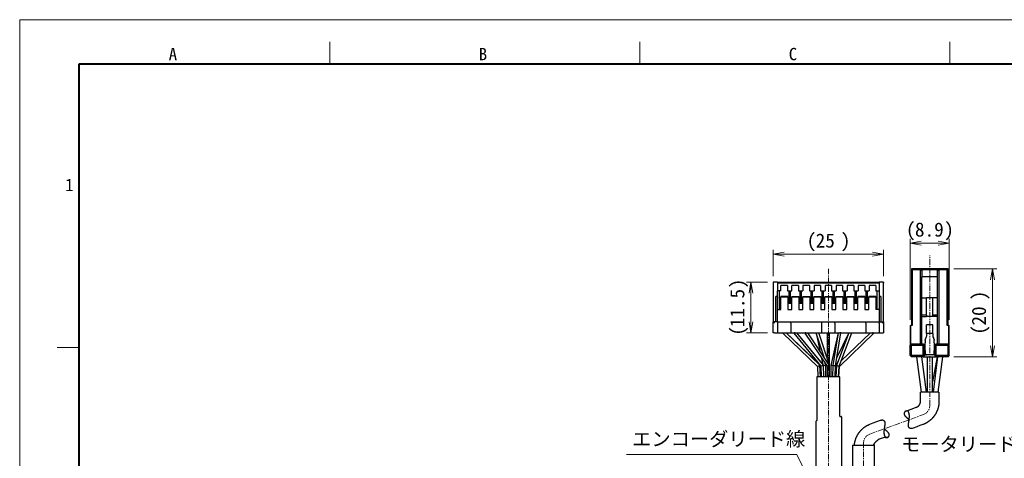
# Model space of a CAD drawing. Header units: millimetres. Extents: x 0 to 422, y 0 to 298.
# Tile 39 of 40: x 0 to 223, y 198 to 298. Entities that reach past the tile are written whole.
import ezdxf

# ---------------------------------------------------------------- set-up
doc = ezdxf.new("R2010")
doc.units = ezdxf.units.MM
doc.linetypes.add('CENTER', pattern=[2, 1.25, -0.25, 0.25, -0.25])
doc.layers.add('DXF及び図面用', color=7, linetype='Continuous')
doc.styles.add('ｍｓ ｐゴシック', font='msgothic.ttc')
doc.dimstyles.get("Standard").update_dxf_attribs({"dimtxt": 0.18, "dimasz": 0.18, "dimexe": 0.18, "dimexo": 0.0625, "dimgap": 0.09, "dimtad": 0, "dimtih": 1, "dimtoh": 1, "dimdec": 4, "dimzin": 0, "dimdsep": 46, "dimcen": 0.09, "dimadec": 0, "dimazin": 0, "dimtfac": 1, "dimtdec": 4, "dimtofl": 0, "dimtmove": 0, "dimatfit": 3, "dimfxl": 1, "dimtolj": 1, "dimtzin": 0, "dimarcsym": 0})

# ---------------------------------------------------------------- blocks, each defined once
blk = doc.blocks.new('*D18')
at = {"layer": 'DXF及び図面用', "color": 7, "linetype": 'Continuous', "lineweight": 9, "transparency": 16777216}
for p, q in [((169.66, 238), (164.91, 238)), ((165.91, 238), (165.91, 234.5)), ((165.91, 226.5), (165.91, 238)), ((165.91, 226.5), (165.91, 230)), ((169.66, 226.5), (164.91, 226.5))]:
    blk.add_line(p, q, dxfattribs=at)
at = {"layer": 'DXF及び図面用', "color": 7, "linetype": 'Continuous', "lineweight": 20, "transparency": 16777216}
for points in [[(166.35, 235.5, 0), (165.91, 238, 0), (165.47, 235.5, 0)], [(165.47, 229, 0), (165.91, 226.5, 0), (166.35, 229, 0)]]:
    blk.add_polyline3d(points, dxfattribs=at)
at = {"layer": 'DXF及び図面用', "color": 7, "linetype": 'Continuous', "lineweight": 9, "transparency": 16777216, "style": 'ｍｓ ｐゴシック'}
for s, height, width, p in [(')', 3.2, 1.002002, (164.41, 236.57)), ('11.5', 3.203, 0.999444, (164.41, 227.73)), ('(', 3.2, 0.999114, (164.41, 225.82))]:
    blk.add_text(s, height=height, rotation=90, dxfattribs=dict(at, width=width)).set_placement(p)
blk = doc.blocks.new('*D19')
at = {"layer": 'DXF及び図面用', "color": 7, "linetype": 'Continuous', "lineweight": 9, "transparency": 16777216}
for p, q in [((170.96, 239.3), (170.96, 245.3)), ((170.96, 244.3), (174.46, 244.3)), ((170.96, 244.3), (195.96, 244.3)), ((195.96, 244.3), (192.46, 244.3)), ((195.96, 239.3), (195.96, 245.3))]:
    blk.add_line(p, q, dxfattribs=at)
at = {"layer": 'DXF及び図面用', "color": 7, "linetype": 'Continuous', "lineweight": 20, "transparency": 16777216}
for points in [[(173.46, 244.74, 0), (170.96, 244.3, 0), (173.46, 243.86, 0)], [(193.46, 243.86, 0), (195.96, 244.3, 0), (193.46, 244.74, 0)]]:
    blk.add_polyline3d(points, dxfattribs=at)
at = {"layer": 'DXF及び図面用', "color": 7, "linetype": 'Continuous', "lineweight": 9, "transparency": 16777216, "style": 'ｍｓ ｐゴシック'}
for s, height, width, p in [('(', 3.2, 0.999114, (178.54, 245.8)), ('25', 3.201, 1.000306, (180.58, 245.8)), (')', 3.2, 1.002002, (186.28, 245.8))]:
    blk.add_text(s, height=height, dxfattribs=dict(at, width=width)).set_placement(p)
blk = doc.blocks.new('*D20')
at = {"layer": 'DXF及び図面用', "color": 7, "linetype": 'Continuous', "lineweight": 9, "transparency": 16777216}
for p, q in [((211.91, 241), (221.71, 241)), ((220.71, 241), (220.71, 237.5)), ((220.71, 241), (220.71, 221)), ((220.71, 221), (220.71, 224.5)), ((211.91, 221), (221.71, 221))]:
    blk.add_line(p, q, dxfattribs=at)
at = {"layer": 'DXF及び図面用', "color": 7, "linetype": 'Continuous', "lineweight": 20, "transparency": 16777216}
for points in [[(221.15, 238.5, 0), (220.71, 241, 0), (220.27, 238.5, 0)], [(220.27, 223.5, 0), (220.71, 221, 0), (221.15, 223.5, 0)]]:
    blk.add_polyline3d(points, dxfattribs=at)
at = {"layer": 'DXF及び図面用', "color": 7, "linetype": 'Continuous', "lineweight": 9, "transparency": 16777216, "style": 'ｍｓ ｐゴシック'}
for s, height, width, p in [(')', 3.2, 1.002002, (219.21, 233.85)), ('20', 3.201, 1.00009, (219.21, 228.12)), ('(', 3.2, 0.999114, (219.21, 226.04))]:
    blk.add_text(s, height=height, rotation=90, dxfattribs=dict(at, width=width)).set_placement(p)
blk = doc.blocks.new('*D21')
at = {"layer": 'DXF及び図面用', "color": 7, "linetype": 'Continuous', "lineweight": 9, "transparency": 16777216}
for p, q in [((202.01, 229.41), (202.01, 247.8)), ((202.01, 246.8), (205.51, 246.8)), ((210.91, 246.8), (202.01, 246.8)), ((210.91, 246.8), (207.41, 246.8)), ((210.91, 229.41), (210.91, 247.8))]:
    blk.add_line(p, q, dxfattribs=at)
at = {"layer": 'DXF及び図面用', "color": 7, "linetype": 'Continuous', "lineweight": 20, "transparency": 16777216}
for points in [[(204.51, 247.24, 0), (202.01, 246.8, 0), (204.51, 246.36, 0)], [(208.41, 246.36, 0), (210.91, 246.8, 0), (208.41, 247.24, 0)]]:
    blk.add_polyline3d(points, dxfattribs=at)
at = {"layer": 'DXF及び図面用', "color": 7, "linetype": 'Continuous', "lineweight": 9, "transparency": 16777216, "style": 'ｍｓ ｐゴシック'}
for s, height, width, p in [('(', 3.2, 0.999114, (201.07, 248.3)), ('8.9', 3.201, 1.000475, (203.11, 248.3)), (')', 3.2, 1.002002, (209.75, 248.3))]:
    blk.add_text(s, height=height, dxfattribs=dict(at, width=width)).set_placement(p)

msp = doc.modelspace()

# ---------------------------------------------------------------- linework, layer by layer
at = {"color": 5, "linetype": 'Continuous', "lineweight": 9, "true_color": 0x0000ff}
for p, q in [((0, 0), (0, 297.5)), ((0, 297.5), (422, 297.5))]:
    msp.add_line(p, q, dxfattribs=at)
at = {"color": 7, "linetype": 'Continuous', "lineweight": 9}
for p, q in [((70.33333, 287.5), (70.33333, 292.5)), ((140.66667, 287.5), (140.66667, 292.5)), ((211, 287.5), (211, 292.5)), ((13.5, 223.125), (8.5, 223.125)), ((137.67154, 198.85678), (176.32244, 198.85678))]:
    msp.add_line(p, q, dxfattribs=at)
at = {"color": 7, "linetype": 'Continuous', "lineweight": 40}
for p, q in [((13.5, 10), (13.5, 287.5)), ((13.5, 287.5), (414.5, 287.5))]:
    msp.add_line(p, q, dxfattribs=at)
at = {"color": 1, "linetype": 'CENTER', "lineweight": 9, "true_color": 0xff0000}
for p, q in [((206.46207, 209.92765), (206.46207, 243.99766)), ((183.46207, 240.99766), (183.46207, 166.29766)), ((192.84382, 203.50058), (205.08031, 207.95429)), ((191.46207, 166.29766), (191.46207, 201.52722))]:
    msp.add_line(p, q, dxfattribs=at)
at = {"color": 7, "linetype": 'Continuous', "lineweight": 30}
for p, q in [((202.31207, 240.99766), (202.51207, 240.79766)), ((202.31207, 240.99766), (202.31207, 228.10766)), ((210.61207, 240.99766), (202.31207, 240.99766)), ((202.51207, 240.79766), (202.51207, 228.10766)), ((210.41207, 240.79766), (202.51207, 240.79766)), ((204.66207, 240.59766), (204.36207, 240.59766)), ((204.36207, 223.99766), (204.36207, 240.59766)), ((204.66207, 240.59766), (204.66207, 239.20745)), ((208.26207, 239.20745), (204.66207, 239.20745)), ((204.66207, 234.39766), (204.66207, 239.20745)), ((208.56207, 240.59766), (208.26207, 240.59766)), ((208.26207, 239.20745), (208.26207, 240.59766)), ((208.26207, 234.39766), (208.26207, 239.20745)), ((208.56207, 240.59766), (208.56207, 223.99766)), ((210.61207, 240.99766), (210.41207, 240.79766)), ((210.41207, 228.10766), (210.41207, 240.79766)), ((210.61207, 228.10766), (210.61207, 240.99766)), ((171.96207, 237.99766), (170.96207, 237.99766)), ((170.96207, 237.99766), (170.96207, 237.84766)), ((170.96207, 237.84766), (170.96207, 228.99766)), ((171.96207, 237.99766), (194.96207, 237.99766)), ((171.96207, 237.99766), (171.96207, 237.79766)), ((171.96207, 237.79766), (194.96207, 237.79766)), ((171.96207, 237.79766), (171.96207, 235.99766)), ((174.21207, 237.19766), (172.71207, 237.19766)), ((172.71207, 235.99766), (172.71207, 237.19766)), ((174.21207, 237.19766), (174.21207, 235.99766)), ((176.71207, 237.19766), (175.21207, 237.19766)), ((175.21207, 235.99766), (175.21207, 237.19766)), ((176.71207, 237.19766), (176.71207, 235.99766)), ((179.21207, 237.19766), (177.71207, 237.19766)), ((177.71207, 237.19766), (177.71207, 235.99766)), ((179.21207, 237.19766), (179.21207, 235.99766)), ((181.71207, 237.19766), (180.21207, 237.19766)), ((180.21207, 237.19766), (180.21207, 235.99766)), ((181.71207, 237.19766), (181.71207, 235.99766)), ((184.21207, 237.19766), (182.71207, 237.19766)), ((182.71207, 237.19766), (182.71207, 235.99766)), ((184.21207, 237.19766), (184.21207, 235.99766)), ((186.71207, 237.19766), (185.21207, 237.19766)), ((185.21207, 237.19766), (185.21207, 235.99766)), ((186.71207, 237.19766), (186.71207, 235.99766)), ((189.21207, 237.19766), (187.71207, 237.19766)), ((187.71207, 237.19766), (187.71207, 235.99766)), ((189.21207, 237.19766), (189.21207, 235.99766)), ((191.71207, 237.19766), (190.21207, 237.19766)), ((190.21207, 237.19766), (190.21207, 235.99766)), ((191.71207, 237.19766), (191.71207, 235.99766)), ((194.21207, 237.19766), (192.71207, 237.19766)), ((192.71207, 237.19766), (192.71207, 235.99766)), ((194.21207, 237.19766), (194.21207, 235.99766)), ((194.96207, 237.99766), (194.96207, 237.79766)), ((195.96207, 237.99766), (194.96207, 237.99766)), ((194.96207, 237.79766), (194.96207, 235.99766)), ((195.96207, 237.99766), (195.96207, 237.84766)), ((195.96207, 228.99766), (195.96207, 237.84766)), ((171.96207, 234.79766), (171.76207, 234.79766)), ((172.71207, 235.99766), (171.96207, 235.99766)), ((171.96207, 234.57447), (171.96207, 235.99766)), ((171.96207, 234.57447), (171.96207, 234.49766)), ((172.36207, 231.79766), (172.36207, 235.99766)), ((172.66207, 234.73279), (172.66207, 234.64766)), ((174.26207, 234.73279), (172.66207, 234.73279)), ((172.66207, 234.64766), (174.26207, 234.64766)), ((172.66207, 231.79766), (172.66207, 234.64766)), ((174.21207, 235.99766), (175.21207, 235.99766)), ((174.26207, 234.64766), (174.26207, 234.73279)), ((174.26207, 234.64766), (174.26207, 231.79766)), ((174.56207, 233.26432), (174.56207, 235.99766)), ((174.86207, 233.26432), (174.86207, 235.99766)), ((175.16207, 234.73279), (176.76207, 234.73279)), ((175.16207, 234.73279), (175.16207, 234.64766)), ((175.16207, 234.64766), (176.76207, 234.64766)), ((175.16207, 231.79766), (175.16207, 234.64766)), ((176.71207, 235.99766), (177.71207, 235.99766)), ((176.76207, 234.64766), (176.76207, 234.73279)), ((176.76207, 234.64766), (176.76207, 231.79766)), ((177.06207, 233.26432), (177.06207, 235.99766)), ((177.36207, 233.26432), (177.36207, 235.99766)), ((177.66207, 234.73279), (177.66207, 234.64766)), ((177.66207, 234.73279), (179.26207, 234.73279)), ((177.66207, 234.64766), (179.26207, 234.64766)), ((177.66207, 231.79766), (177.66207, 234.64766)), ((179.21207, 235.99766), (180.21207, 235.99766)), ((179.26207, 234.64766), (179.26207, 234.73279)), ((179.26207, 234.64766), (179.26207, 231.79766)), ((179.56207, 233.26432), (179.56207, 235.99766)), ((179.86207, 233.26432), (179.86207, 235.99766)), ((180.16207, 234.73279), (181.76207, 234.73279)), ((180.16207, 234.73279), (180.16207, 234.64766)), ((180.16207, 234.64766), (181.76207, 234.64766)), ((180.16207, 231.79766), (180.16207, 234.64766)), ((181.71207, 235.99766), (182.71207, 235.99766)), ((181.76207, 234.64766), (181.76207, 234.73279)), ((181.76207, 234.64766), (181.76207, 231.79766)), ((182.06207, 233.26432), (182.06207, 235.99766)), ((182.36207, 233.26432), (182.36207, 235.99766)), ((182.66207, 234.73279), (182.66207, 234.64766)), ((182.66207, 234.73279), (184.26207, 234.73279)), ((182.66207, 234.64766), (184.26207, 234.64766)), ((182.66207, 231.79766), (182.66207, 234.64766)), ((184.21207, 235.99766), (185.21207, 235.99766)), ((184.26207, 234.64766), (184.26207, 234.73279)), ((184.26207, 234.64766), (184.26207, 231.79766)), ((184.56207, 233.26432), (184.56207, 235.99766)), ((184.86207, 233.26432), (184.86207, 235.99766)), ((185.16207, 234.73279), (186.76207, 234.73279)), ((185.16207, 234.73279), (185.16207, 234.64766)), ((185.16207, 234.64766), (186.76207, 234.64766)), ((185.16207, 231.79766), (185.16207, 234.64766)), ((186.71207, 235.99766), (187.71207, 235.99766)), ((186.76207, 234.64766), (186.76207, 234.73279)), ((186.76207, 234.64766), (186.76207, 231.79766)), ((187.06207, 233.26432), (187.06207, 235.99766)), ((187.36207, 233.26432), (187.36207, 235.99766)), ((187.66207, 234.73279), (189.26207, 234.73279)), ((187.66207, 234.73279), (187.66207, 234.64766)), ((187.66207, 234.64766), (189.26207, 234.64766)), ((187.66207, 231.79766), (187.66207, 234.64766)), ((189.21207, 235.99766), (190.21207, 235.99766)), ((189.26207, 234.64766), (189.26207, 234.73279)), ((189.26207, 234.64766), (189.26207, 231.79766)), ((189.56207, 233.26432), (189.56207, 235.99766)), ((189.86207, 233.26432), (189.86207, 235.99766)), ((190.16207, 234.73279), (190.16207, 234.64766)), ((191.76207, 234.73279), (190.16207, 234.73279)), ((190.16207, 234.64766), (191.76207, 234.64766)), ((190.16207, 231.79766), (190.16207, 234.64766)), ((191.71207, 235.99766), (192.71207, 235.99766)), ((191.76207, 234.64766), (191.76207, 234.73279)), ((191.76207, 234.64766), (191.76207, 231.79766)), ((192.06207, 233.26432), (192.06207, 235.99766)), ((192.36207, 233.26432), (192.36207, 235.99766)), ((194.26207, 234.73279), (192.66207, 234.73279)), ((192.66207, 234.73279), (192.66207, 234.64766)), ((192.66207, 234.64766), (194.26207, 234.64766)), ((192.66207, 231.79766), (192.66207, 234.64766)), ((194.21207, 235.99766), (194.96207, 235.99766)), ((194.26207, 234.64766), (194.26207, 234.73279)), ((194.26207, 234.64766), (194.26207, 231.79766)), ((194.56207, 231.79766), (194.56207, 235.99766)), ((194.96207, 235.99766), (194.96207, 234.57447)), ((195.16207, 234.79766), (194.96207, 234.79766)), ((194.96207, 234.57447), (194.96207, 234.49766)), ((171.46207, 234.49766), (171.46207, 228.99766)), ((171.96207, 231.79766), (171.96207, 234.49766)), ((174.56207, 233.26432), (174.26207, 233.26432)), ((175.16207, 233.09766), (174.26207, 233.09766)), ((174.86207, 233.59766), (174.56207, 233.59766)), ((174.86207, 233.26432), (175.16207, 233.26432)), ((176.76207, 233.26432), (177.06207, 233.26432)), ((177.66207, 233.09766), (176.76207, 233.09766)), ((177.36207, 233.59766), (177.06207, 233.59766)), ((177.66207, 233.26432), (177.36207, 233.26432)), ((179.26207, 233.26432), (179.56207, 233.26432)), ((180.16207, 233.09766), (179.26207, 233.09766)), ((179.86207, 233.59766), (179.56207, 233.59766)), ((180.16207, 233.26432), (179.86207, 233.26432)), ((181.76207, 233.26432), (182.06207, 233.26432)), ((182.66207, 233.09766), (181.76207, 233.09766)), ((182.36207, 233.59766), (182.06207, 233.59766)), ((182.66207, 233.26432), (182.36207, 233.26432)), ((184.26207, 233.26432), (184.56207, 233.26432)), ((185.16207, 233.09766), (184.26207, 233.09766)), ((184.86207, 233.59766), (184.56207, 233.59766)), ((185.16207, 233.26432), (184.86207, 233.26432)), ((186.76207, 233.26432), (187.06207, 233.26432)), ((187.66207, 233.09766), (186.76207, 233.09766)), ((187.36207, 233.59766), (187.06207, 233.59766)), ((187.66207, 233.26432), (187.36207, 233.26432)), ((189.26207, 233.26432), (189.56207, 233.26432)), ((190.16207, 233.09766), (189.26207, 233.09766)), ((189.86207, 233.59766), (189.56207, 233.59766)), ((190.16207, 233.26432), (189.86207, 233.26432)), ((191.76207, 233.26432), (192.06207, 233.26432)), ((192.66207, 233.09766), (191.76207, 233.09766)), ((192.36207, 233.59766), (192.06207, 233.59766)), ((192.66207, 233.26432), (192.36207, 233.26432)), ((194.96207, 234.49766), (194.96207, 231.79766)), ((195.46207, 228.99766), (195.46207, 234.49766)), ((204.66207, 234.39766), (205.76207, 234.39766)), ((204.66207, 230.49766), (204.66207, 234.39766)), ((205.76207, 230.49766), (205.76207, 234.39766)), ((207.16207, 234.39766), (205.76207, 234.39766)), ((208.26207, 234.39766), (207.16207, 234.39766)), ((207.16207, 230.49766), (207.16207, 234.39766)), ((208.26207, 230.49766), (208.26207, 234.39766)), ((171.96207, 228.99766), (171.96207, 231.79766)), ((171.96207, 231.79766), (172.66207, 231.79766)), ((174.26207, 231.79766), (175.16207, 231.79766)), ((176.76207, 231.79766), (177.66207, 231.79766)), ((179.26207, 231.79766), (180.16207, 231.79766)), ((181.76207, 231.79766), (182.66207, 231.79766)), ((184.26207, 231.79766), (185.16207, 231.79766)), ((186.76207, 231.79766), (187.66207, 231.79766)), ((189.26207, 231.79766), (190.16207, 231.79766)), ((191.76207, 231.79766), (192.66207, 231.79766)), ((194.96207, 231.79766), (194.26207, 231.79766)), ((194.96207, 231.79766), (194.96207, 228.99766)), ((205.76207, 230.49766), (204.66207, 230.49766)), ((204.66207, 230.14766), (204.66207, 230.49766)), ((204.66207, 230.14766), (205.76207, 230.14766)), ((204.66207, 223.99766), (204.66207, 230.14766)), ((205.76207, 230.49766), (205.76207, 230.14766)), ((207.16207, 230.14766), (205.76207, 230.14766)), ((208.26207, 230.49766), (207.16207, 230.49766)), ((207.16207, 230.14766), (207.16207, 230.49766)), ((208.26207, 230.14766), (207.16207, 230.14766)), ((208.26207, 230.14766), (208.26207, 230.49766)), ((208.26207, 223.99766), (208.26207, 230.14766)), ((170.96207, 228.99766), (171.26207, 228.69766)), ((171.96207, 228.99766), (170.96207, 228.99766)), ((170.96207, 226.49766), (170.96207, 228.99766)), ((171.96207, 228.99766), (171.96207, 228.69766)), ((171.96207, 228.99766), (174.96207, 228.99766)), ((171.96207, 228.69766), (171.96207, 226.49766)), ((174.96207, 228.99766), (181.96207, 228.99766)), ((174.96207, 228.69766), (174.96207, 228.99766)), ((174.96207, 228.69766), (174.96207, 226.49766)), ((181.96207, 228.69766), (181.96207, 228.99766)), ((181.96207, 228.99766), (184.96207, 228.99766)), ((181.96207, 226.49766), (181.96207, 228.69766)), ((184.96207, 228.99766), (191.96207, 228.99766)), ((184.96207, 228.69766), (184.96207, 228.99766)), ((184.96207, 228.69766), (184.96207, 226.49766)), ((191.96207, 228.69766), (191.96207, 228.99766)), ((191.96207, 228.99766), (194.96207, 228.99766)), ((191.96207, 228.69766), (191.96207, 226.49766)), ((194.96207, 228.99766), (195.96207, 228.99766)), ((194.96207, 228.69766), (194.96207, 228.99766)), ((194.96207, 228.69766), (194.96207, 226.49766)), ((195.66207, 228.69766), (195.96207, 228.99766)), ((195.96207, 228.99766), (195.96207, 226.49766)), ((202.01207, 228.10766), (202.21207, 228.10766)), ((202.01207, 228.10766), (202.01207, 223.69766)), ((202.21207, 223.89766), (202.21207, 228.10766)), ((202.51207, 228.10766), (202.21207, 228.10766)), ((207.16207, 228.29766), (205.76207, 228.29766)), ((205.76207, 226.29766), (205.76207, 228.29766)), ((207.16207, 226.29766), (207.16207, 228.29766)), ((210.71207, 228.10766), (210.41207, 228.10766)), ((210.71207, 228.10766), (210.91207, 228.10766)), ((210.71207, 228.10766), (210.71207, 223.89766)), ((210.91207, 223.69766), (210.91207, 228.10766)), ((171.26207, 226.49766), (170.96207, 226.49766)), ((171.26207, 226.49766), (171.96207, 226.49766)), ((171.96207, 226.49766), (174.96207, 226.49766)), ((173.16207, 226.49766), (173.16207, 226.37008)), ((173.16207, 226.37008), (173.16207, 226.36968)), ((173.16212, 226.36955), (173.25432, 226.28123)), ((173.16215, 226.36989), (180.96701, 218.86233)), ((181.55113, 219.13298), (173.89481, 226.49766)), ((181.52691, 219.18743), (173.89574, 226.49766)), ((174.96207, 226.49766), (181.96207, 226.49766)), ((175.66207, 226.49766), (175.66207, 226.39108)), ((175.66207, 226.39108), (175.66207, 226.38997)), ((175.66213, 226.39089), (181.77261, 218.88565)), ((175.66215, 226.38973), (175.73006, 226.30746)), ((182.36393, 219.10967), (176.34892, 226.49766)), ((182.15549, 219.46561), (176.35106, 226.49766)), ((178.16207, 226.49766), (178.16207, 226.40729)), ((178.16232, 226.40644), (183.16207, 218.90682)), ((183.76202, 219.08856), (178.82262, 226.49766)), ((180.66207, 226.49766), (180.66207, 226.449)), ((180.66207, 226.44895), (182.46906, 221.02801)), ((180.67216, 226.41868), (181.51776, 222.45495)), ((183.73397, 219.13064), (181.27829, 226.49766)), ((181.96207, 226.49766), (184.96207, 226.49766)), ((183.16207, 226.49766), (183.16207, 220.84634)), ((183.76207, 219.0884), (183.76207, 226.49766)), ((185.65532, 226.49766), (184.06249, 219.03127)), ((185.65831, 226.49766), (184.47219, 219.02642)), ((184.96207, 226.49766), (191.96207, 226.49766)), ((185.07058, 218.9689), (186.26206, 226.47395)), ((188.14143, 226.49766), (185.33606, 219.06102)), ((188.12919, 226.49766), (185.34731, 220.71205)), ((185.92953, 218.9343), (188.76205, 226.4429)), ((185.95725, 218.86244), (193.76199, 226.36989)), ((186.25711, 226.4428), (186.26202, 226.46581)), ((186.26207, 226.47403), (186.26207, 226.49766)), ((186.26207, 226.46622), (186.26207, 226.47403)), ((193.02932, 226.49766), (186.36413, 220.08635)), ((188.73812, 226.37949), (188.76203, 226.4292)), ((188.76207, 226.44301), (188.76207, 226.49766)), ((188.76207, 226.42937), (188.76207, 226.44301)), ((191.96207, 226.49766), (194.96207, 226.49766)), ((193.76207, 226.37008), (193.76207, 226.49766)), ((194.96207, 226.49766), (195.66207, 226.49766)), ((195.66207, 226.49766), (195.96207, 226.49766)), ((205.76207, 226.29766), (205.76207, 225.72264)), ((207.16207, 226.29766), (205.76207, 226.29766)), ((207.16207, 226.29766), (207.16207, 225.72264)), ((202.16207, 223.84766), (202.01207, 223.69766)), ((202.01207, 221.29766), (202.01207, 223.69766)), ((202.31207, 223.99766), (202.16207, 223.84766)), ((202.31207, 223.69766), (202.16207, 223.84766)), ((202.31207, 223.99766), (205.01207, 223.99766)), ((202.31207, 221.29766), (202.31207, 223.69766)), ((202.31207, 223.69766), (205.01207, 223.69766)), ((205.16207, 223.84766), (205.01207, 223.99766)), ((205.01207, 223.69766), (205.16207, 223.84766)), ((205.01207, 221.29766), (205.01207, 223.69766)), ((205.31207, 223.69766), (205.16207, 223.84766)), ((205.31207, 221.29766), (205.31207, 223.69766)), ((205.46207, 224.7827), (205.46207, 224.96951)), ((205.46207, 224.7827), (205.46207, 224.19766)), ((205.46207, 222.49766), (205.46207, 224.19766)), ((207.46207, 224.96951), (207.46207, 224.7827)), ((207.46207, 224.19766), (207.46207, 224.7827)), ((207.46207, 224.19766), (207.46207, 222.49766)), ((207.61207, 223.69766), (207.76207, 223.84766)), ((207.61207, 221.29766), (207.61207, 223.69766)), ((207.76207, 223.84766), (207.91207, 223.99766)), ((207.91207, 223.69766), (207.76207, 223.84766)), ((207.91207, 223.99766), (210.61207, 223.99766)), ((207.91207, 221.29766), (207.91207, 223.69766)), ((207.91207, 223.69766), (210.61207, 223.69766)), ((210.76207, 223.84766), (210.61207, 223.99766)), ((210.61207, 223.69766), (210.76207, 223.84766)), ((210.61207, 221.29766), (210.61207, 223.69766)), ((210.91207, 223.69766), (210.76207, 223.84766)), ((210.91207, 221.29766), (210.91207, 223.69766)), ((182.41997, 221.10164), (182.37633, 221.30617)), ((202.01207, 221.29766), (202.16207, 221.14766)), ((202.31207, 221.29766), (202.16207, 221.14766)), ((205.01207, 221.29766), (202.31207, 221.29766)), ((205.01207, 221.29766), (205.16207, 221.14766)), ((205.16207, 221.14766), (205.31207, 221.29766)), ((205.46207, 222.79766), (205.31207, 222.79766)), ((205.31207, 221.49766), (205.76207, 221.49766)), ((205.46207, 222.49766), (205.46207, 221.80484)), ((205.46221, 221.79539), (205.46215, 221.79751)), ((207.16207, 221.49766), (205.76207, 221.49766)), ((207.61207, 221.49766), (207.16207, 221.49766)), ((207.61207, 222.79766), (207.46207, 222.79766)), ((207.46207, 221.80484), (207.46207, 222.49766)), ((207.61207, 221.29766), (207.76207, 221.14766)), ((207.76207, 221.14766), (207.91207, 221.29766)), ((210.61207, 221.29766), (207.91207, 221.29766)), ((210.61207, 221.29766), (210.76207, 221.14766)), ((210.91207, 221.29766), (210.76207, 221.14766)), ((181.71493, 216.49766), (181.55126, 219.1327)), ((181.74069, 216.49766), (181.5848, 219.11632)), ((181.85711, 220.86426), (182.18437, 219.33021)), ((182.47094, 216.49766), (182.36393, 219.10966)), ((182.86165, 219.03127), (182.75931, 219.51095)), ((182.89209, 216.49766), (182.86169, 219.03088)), ((183.76207, 216.49766), (183.76207, 219.08841)), ((184.06244, 219.03088), (184.03204, 216.49766)), ((184.47219, 219.02641), (184.38568, 216.49766)), ((184.98603, 216.49766), (185.07058, 218.9689)), ((185.05369, 216.49766), (185.15308, 218.92349)), ((185.15307, 218.92348), (185.76161, 220.18908)), ((185.33603, 219.06086), (185.18344, 216.49766)), ((185.7845, 216.49766), (185.92956, 218.93437)), ((202.31207, 220.99766), (202.16207, 221.14766)), ((205.01207, 220.99766), (202.31207, 220.99766)), ((203.48497, 220.99766), (204.50719, 212.99766)), ((203.48497, 220.99766), (204.50719, 212.99766)), ((205.71694, 212.99766), (204.69472, 220.99766)), ((205.71694, 212.99766), (204.69472, 220.99766)), ((205.01207, 220.99766), (205.16207, 221.14766)), ((205.01207, 220.99766), (207.91207, 220.99766)), ((205.86207, 220.99766), (205.86207, 212.99766)), ((205.86207, 220.99766), (205.86207, 212.99766)), ((208.15638, 220.99766), (207.06207, 215.36973)), ((207.06207, 212.99766), (207.06207, 220.99766)), ((207.06207, 212.99766), (207.06207, 220.99766)), ((208.15638, 220.99766), (207.06207, 215.36973)), ((208.22941, 220.99766), (207.20719, 212.99766)), ((208.22941, 220.99766), (207.20719, 212.99766)), ((207.91207, 220.99766), (207.76207, 221.14766)), ((210.61207, 220.99766), (207.91207, 220.99766)), ((208.41694, 212.99766), (209.43917, 220.99766)), ((208.41694, 212.99766), (209.43917, 220.99766)), ((210.61207, 220.99766), (210.76207, 221.14766)), ((180.96689, 218.86244), (181.11377, 216.49766)), ((181.77261, 218.88565), (181.87044, 216.49766)), ((183.16207, 218.90691), (183.16207, 216.49766)), ((185.81036, 216.49766), (185.95726, 218.86261)), ((186.06207, 216.49766), (180.86207, 216.49766)), ((180.86207, 216.49766), (180.86207, 206.60946)), ((186.06207, 207.59766), (186.06207, 216.49766)), ((208.56207, 212.99766), (204.36207, 212.99766)), ((180.66207, 206.38585), (180.66207, 191.49766)), ((180.80679, 206.52002), (180.71734, 206.4753)), ((186.13227, 207.49766), (186.36207, 207.49766)), ((186.46207, 207.39766), (186.46207, 194.59766)), ((188.96207, 200.99766), (188.96207, 175.99766)), ((188.96207, 200.99766), (193.96207, 200.99766)), ((193.96207, 186.29766), (193.96207, 200.99766))]:
    msp.add_line(p, q, dxfattribs=at)
for points in [[(201.07358, 208.73073), (202.86521, 209.38284), (203.39643, 209.57618), (203.42583, 209.58688), (203.44888, 209.59529), (203.46418, 209.60098), (203.47483, 209.60512), (203.48756, 209.6103), (203.50338, 209.61682), (203.51927, 209.6236), (203.53505, 209.63056), (203.5554, 209.63988), (203.57556, 209.64952), (203.59554, 209.65946), (203.61534, 209.6697), (203.63494, 209.68024), (203.65435, 209.69108), (203.67356, 209.70221), (203.69409, 209.71456), (203.71437, 209.72724), (203.7344, 209.74025), (203.75418, 209.75358), (203.77406, 209.76747), (203.79366, 209.78168), (203.81299, 209.79621), (203.83203, 209.81105), (203.85078, 209.82619), (203.86924, 209.84163), (203.88741, 209.85736), (203.90527, 209.87338), (203.92283, 209.88967), (203.94008, 209.90623), (203.95549, 209.92152), (203.97065, 209.93702), (203.98554, 209.95273), (204.00017, 209.96865), (204.01453, 209.98476), (204.02862, 210.00108), (204.04244, 210.01758), (204.05707, 210.03562), (204.07137, 210.05387), (204.08535, 210.07233), (204.09899, 210.09099), (204.11255, 210.11019), (204.12576, 210.12959), (204.13862, 210.14918), (204.15113, 210.16894), (204.16328, 210.18889), (204.17509, 210.209), (204.18654, 210.22927), (204.19764, 210.2497), (204.20838, 210.27027), (204.21877, 210.29099), (204.22789, 210.30994), (204.23673, 210.329), (204.24526, 210.34816), (204.2535, 210.36742), (204.26143, 210.38678), (204.26907, 210.40622), (204.2764, 210.42575), (204.28398, 210.44693), (204.29121, 210.46821), (204.29809, 210.48956), (204.30461, 210.51099), (204.31089, 210.53288), (204.3168, 210.55483), (204.32235, 210.57684), (204.32753, 210.5989), (204.33235, 210.621), (204.3368, 210.64315), (204.34088, 210.66532), (204.34461, 210.68752), (204.34797, 210.70974), (204.35096, 210.73197), (204.35309, 210.74966), (204.35499, 210.76736), (204.35666, 210.78505), (204.35811, 210.80274), (204.35933, 210.82042), (204.36032, 210.83809), (204.36109, 210.85574), (204.36164, 210.87016), (204.3618, 210.87558), (204.36192, 210.88162), (204.362, 210.88884), (204.36205, 210.89778), (204.36207, 210.95642), (204.36207, 211.10181), (204.36207, 211.37968), (204.36207, 211.92839), (204.36207, 212.99766)], [(208.56207, 212.99766), (208.56207, 211.67299), (208.56207, 211.0258), (208.56207, 210.97369), (208.56207, 210.91323), (208.56145, 210.8311), (208.55945, 210.73824), (208.55611, 210.64964), (208.55145, 210.56332), (208.54584, 210.48189), (208.53911, 210.4014), (208.53131, 210.32186), (208.52249, 210.2433), (208.51266, 210.16572), (208.50188, 210.08913), (208.49018, 210.01355), (208.4776, 209.93897), (208.46274, 209.85793), (208.44691, 209.77815), (208.43014, 209.69961), (208.41249, 209.62234), (208.39366, 209.54497), (208.37401, 209.46891), (208.35359, 209.39419), (208.33244, 209.32078), (208.31061, 209.24871), (208.28244, 209.16049), (208.25337, 209.07436), (208.22347, 208.99031), (208.19284, 208.90833), (208.161, 208.82697), (208.12856, 208.74775), (208.09562, 208.67064), (208.06226, 208.59563), (208.02856, 208.5227), (207.99451, 208.45168), (207.96027, 208.38273), (207.9259, 208.31581), (207.89147, 208.25091), (207.85705, 208.188), (207.82271, 208.12707), (207.7885, 208.06809), (207.74526, 207.99581), (207.70245, 207.9266), (207.66019, 207.86042), (207.61721, 207.79514), (207.57152, 207.72785), (207.52298, 207.65863), (207.47151, 207.58757), (207.42893, 207.53053), (207.38442, 207.47247), (207.33791, 207.41346), (207.28937, 207.35354), (207.23873, 207.2928), (207.18594, 207.23128), (207.13095, 207.16906), (207.07487, 207.10747), (207.01657, 207.04534), (206.95601, 206.98275), (206.89313, 206.91977), (206.83793, 206.86608), (206.781, 206.81223), (206.7223, 206.75826), (206.66182, 206.70422), (206.59951, 206.65017), (206.53537, 206.59618), (206.4743, 206.54627), (206.4116, 206.49651), (206.34726, 206.44694), (206.28126, 206.39762), (206.21234, 206.34771), (206.14167, 206.29816), (206.06924, 206.24903), (205.99503, 206.20039), (205.91903, 206.15228), (205.85433, 206.11265), (205.78836, 206.07347), (205.72113, 206.03479), (205.65264, 205.99664), (205.58288, 205.95906), (205.51185, 205.92209), (205.4329, 205.8825), (205.35243, 205.84373), (205.27044, 205.80584), (205.18693, 205.76887), (205.10191, 205.73289), (205.01286, 205.69704), (204.922, 205.66217), (204.25011, 205.41735), (203.51813, 205.15093), (202.71269, 204.85778), (202.50991, 204.78397)], [(200.87276, 208.61191), (200.86546, 208.60562), (200.85102, 208.59266), (200.83683, 208.57924), (200.82291, 208.56535), (200.80947, 208.55122), (200.79632, 208.53663), (200.78348, 208.52161), (200.77098, 208.50614), (200.75882, 208.49024), (200.74704, 208.47391), (200.73565, 208.45714), (200.72469, 208.43995), (200.71458, 208.42304), (200.7049, 208.40573), (200.69569, 208.38804), (200.68697, 208.36997), (200.6808, 208.35624), (200.67493, 208.34229), (200.66937, 208.32814), (200.66414, 208.31378), (200.65925, 208.29922), (200.65471, 208.28446), (200.65054, 208.26949), (200.64675, 208.25433), (200.64336, 208.23898), (200.64038, 208.22344), (200.63823, 208.21034), (200.63638, 208.19712), (200.63484, 208.18377), (200.63362, 208.17031), (200.63274, 208.15672), (200.63219, 208.14303), (200.632, 208.13147), (200.63206, 208.11984), (200.63237, 208.10813), (200.63294, 208.09635), (200.63377, 208.08451), (200.63486, 208.07261), (200.63639, 208.05935), (200.63825, 208.04603), (200.64045, 208.03263), (200.64298, 208.01917), (200.64586, 208.00566), (200.64853, 207.99436), (200.65143, 207.98302), (200.65458, 207.97165), (200.65797, 207.96025), (200.66161, 207.94882), (200.66548, 207.93737), (200.6696, 207.9259), (200.67395, 207.91441), (200.67855, 207.9029), (200.68339, 207.89138), (200.68846, 207.87985), (200.69376, 207.86831), (200.69963, 207.85609), (200.70576, 207.84386), (200.71215, 207.83162), (200.71878, 207.81938), (200.72566, 207.80715), (200.73278, 207.79493), (200.74112, 207.78109), (200.74977, 207.76727), (200.75871, 207.75345), (200.76793, 207.73966), (200.77742, 207.72588), (200.78718, 207.71213), (200.7972, 207.69839), (200.80747, 207.68468), (200.81798, 207.67099), (200.82873, 207.65733), (200.84249, 207.64028), (200.85658, 207.62328), (200.87101, 207.60631), (200.88574, 207.58938), (200.90233, 207.57075), (200.91928, 207.55216), (200.93656, 207.5336), (200.95414, 207.51508), (200.97202, 207.49659), (200.99017, 207.47815), (201.00858, 207.45974), (201.02722, 207.44137), (201.05053, 207.41873), (201.07418, 207.39611), (201.09813, 207.37353), (201.12236, 207.35096), (201.14684, 207.32841), (201.17155, 207.30587), (201.20147, 207.27884), (201.23167, 207.25179), (201.26213, 207.22472), (201.2928, 207.19763), (201.32366, 207.17051), (201.35468, 207.14334), (201.38586, 207.11611), (201.41716, 207.08882), (201.44856, 207.06146), (201.48003, 207.03403), (201.51332, 207.00498), (201.54667, 206.97582), (201.58004, 206.94655), (201.61341, 206.91717), (201.64676, 206.88768), (201.67779, 206.86008), (201.70878, 206.83237), (201.7397, 206.80455), (201.77054, 206.77661), (201.79168, 206.75734)], [(202.50992, 204.78397), (202.49855, 204.77997), (202.47961, 204.77387), (202.46031, 204.76837), (202.44069, 204.76346), (202.42009, 204.75901), (202.39918, 204.7552), (202.37798, 204.75204), (202.3565, 204.74953), (202.33477, 204.74768), (202.31426, 204.74655), (202.29356, 204.746), (202.2727, 204.74605), (202.25168, 204.7467), (202.23053, 204.74796), (202.20927, 204.74984), (202.18791, 204.75235), (202.16649, 204.75551), (202.14501, 204.75933), (202.12351, 204.76381), (202.10559, 204.76807), (202.08768, 204.77282), (202.0698, 204.77807), (202.05196, 204.78382), (202.03419, 204.7901), (202.01651, 204.7969), (201.99899, 204.80421), (201.98158, 204.81208), (201.96432, 204.82051), (201.94722, 204.82952), (201.93458, 204.83663), (201.92206, 204.84407), (201.90966, 204.85185), (201.89739, 204.85998), (201.88527, 204.86846), (201.8733, 204.8773), (201.8615, 204.88651), (201.84987, 204.89609), (201.83844, 204.90605), (201.82721, 204.91639), (201.81801, 204.9253), (201.80897, 204.93449), (201.80009, 204.94395), (201.79138, 204.95369), (201.78286, 204.9637), (201.77452, 204.97399), (201.76707, 204.98365), (201.75978, 204.99355), (201.75266, 205.00368), (201.74572, 205.01405), (201.73896, 205.02465), (201.7324, 205.03549), (201.72654, 205.04563), (201.72085, 205.05598), (201.71533, 205.06652), (201.70997, 205.07725), (201.70479, 205.08818), (201.69979, 205.09929), (201.69497, 205.1106), (201.69032, 205.12209), (201.68586, 205.13377), (201.68158, 205.14563), (201.67748, 205.15767), (201.67357, 205.16988), (201.66984, 205.18226), (201.6663, 205.19481), (201.66294, 205.20753), (201.65976, 205.22041), (201.65677, 205.23345), (201.65396, 205.24663), (201.6512, 205.26071), (201.64863, 205.27495), (201.64626, 205.28935), (201.64409, 205.3039), (201.6421, 205.3186), (201.64031, 205.33344), (201.6385, 205.35048), (201.63692, 205.36769), (201.63557, 205.38507), (201.63444, 205.4026), (201.63354, 205.42028), (201.63285, 205.43811), (201.63236, 205.45608), (201.63207, 205.47418), (201.63198, 205.49241), (201.63207, 205.51076), (201.63244, 205.53386), (201.63308, 205.55713), (201.63397, 205.58057), (201.63511, 205.60416), (201.63672, 205.63168), (201.63862, 205.65939), (201.6408, 205.68729), (201.64324, 205.71535), (201.64592, 205.74356), (201.64882, 205.77191), (201.65237, 205.80435), (201.65617, 205.83696), (201.6602, 205.86973), (201.66443, 205.90266), (201.66885, 205.93572), (201.67343, 205.96891), (201.67816, 206.00224), (201.68302, 206.03569), (201.688, 206.06926), (201.69308, 206.10293), (201.69954, 206.14516), (201.7061, 206.18756), (201.71275, 206.23009), (201.71945, 206.27276), (201.7264, 206.31697), (201.73335, 206.3613), (201.74029, 206.40576), (201.74719, 206.45032), (201.75403, 206.49497), (201.76032, 206.53665), (201.76653, 206.5784), (201.77263, 206.62022), (201.77862, 206.66209), (201.78447, 206.70399), (201.79016, 206.74593), (201.7957, 206.7879), (201.80106, 206.82989), (201.80623, 206.87189), (201.81119, 206.91387), (201.81516, 206.94884), (201.81896, 206.98381), (201.82261, 207.01875), (201.82607, 207.05366), (201.82936, 207.08853), (201.83246, 207.12334), (201.83555, 207.16048), (201.83841, 207.19756), (201.84102, 207.23454), (201.84339, 207.27143), (201.8454, 207.30639), (201.84716, 207.34125), (201.84869, 207.37599), (201.84995, 207.4106), (201.85078, 207.43818), (201.85143, 207.46568), (201.85191, 207.49307), (201.85221, 207.52036), (201.85233, 207.54752), (201.85227, 207.57457), (201.85201, 207.60149), (201.85157, 207.62828), (201.85094, 207.65493), (201.8501, 207.68142), (201.84907, 207.70772), (201.84784, 207.73387), (201.84641, 207.75985), (201.84477, 207.78564), (201.84291, 207.81124), (201.84099, 207.83509), (201.83887, 207.85877), (201.83656, 207.88226), (201.83406, 207.90555), (201.83137, 207.92865), (201.82849, 207.95153), (201.82541, 207.97421), (201.82214, 207.99667), (201.81867, 208.01889), (201.815, 208.04088), (201.81114, 208.06263), (201.80707, 208.08413), (201.80281, 208.10538), (201.79835, 208.12637), (201.79369, 208.14708), (201.78892, 208.16715), (201.78397, 208.18695), (201.77882, 208.20647), (201.77348, 208.22571), (201.76796, 208.24466), (201.76225, 208.26331), (201.75682, 208.28022), (201.75124, 208.29688), (201.7455, 208.31328), (201.74312, 208.31988)], [(189.37828, 200.97282), (189.39036, 201.10916), (189.39938, 201.19234), (189.40954, 201.2746), (189.42081, 201.35592), (189.43314, 201.4363), (189.44441, 201.50374), (189.45651, 201.57107), (189.46997, 201.6409), (189.48493, 201.71352), (189.50153, 201.78889), (189.51988, 201.86698), (189.5371, 201.93604), (189.55577, 202.00702), (189.57598, 202.0799), (189.59781, 202.15464), (189.62135, 202.23119), (189.64668, 202.3095), (189.6739, 202.38953), (189.7025, 202.46958), (189.73306, 202.55118), (189.7657, 202.63427), (189.80047, 202.7188), (189.83173, 202.79161), (189.86465, 202.86536), (189.89928, 202.94003), (189.93568, 203.01556), (189.97391, 203.09192), (190.014, 203.16904), (190.04861, 203.23335), (190.08457, 203.29812), (190.12191, 203.36332), (190.16066, 203.42892), (190.2016, 203.49608), (190.24407, 203.56358), (190.28809, 203.63138), (190.33371, 203.69944), (190.38096, 203.76771), (190.42985, 203.83615), (190.48043, 203.90472), (190.53272, 203.97337), (190.58674, 204.04206), (190.64252, 204.11074), (190.69477, 204.17312), (190.74852, 204.23542), (190.80378, 204.29759), (190.86057, 204.3596), (190.91891, 204.42141), (190.97881, 204.48296), (191.04028, 204.54423), (191.0947, 204.59692), (191.15032, 204.64932), (191.20715, 204.70142), (191.26519, 204.75318), (191.32446, 204.80456), (191.38868, 204.85862), (191.45429, 204.91218), (191.52132, 204.96521), (191.58975, 205.01767), (191.6596, 205.06951), (191.73087, 205.12069), (191.80355, 205.17118), (191.87765, 205.22093), (191.95317, 205.2699), (192.03011, 205.31805), (192.10847, 205.36533), (192.18824, 205.41169), (192.25634, 205.44989), (192.32544, 205.4874), (192.39553, 205.52417), (192.46661, 205.56018), (192.53999, 205.59604), (192.61439, 205.63106), (192.68979, 205.66521), (192.76621, 205.69846), (192.84363, 205.73077), (193.65569, 206.03084), (194.45851, 206.32305), (195.3273, 206.63926), (195.41142, 206.66988)], [(195.4142, 206.67089), (195.43191, 206.67701), (195.44994, 206.68261), (195.46827, 206.68767), (195.4869, 206.69221), (195.50581, 206.6962), (195.52497, 206.69967), (195.54657, 206.70288), (195.56846, 206.70542), (195.59061, 206.70728), (195.61301, 206.70844), (195.63562, 206.70891), (195.65842, 206.70867), (195.68141, 206.70771), (195.70454, 206.70602), (195.72779, 206.70358), (195.75113, 206.70038), (195.77064, 206.69713), (195.79018, 206.69332), (195.80973, 206.68895), (195.82927, 206.68401), (195.84879, 206.67848), (195.86825, 206.67235), (195.88686, 206.66589), (195.9054, 206.65886), (195.92383, 206.65123), (195.94212, 206.64299), (195.95568, 206.63643), (195.96914, 206.62953), (195.98249, 206.62226), (195.99573, 206.61462), (196.00884, 206.60661), (196.0218, 206.59822), (196.03462, 206.58943), (196.04726, 206.58025), (196.05973, 206.57067), (196.072, 206.56068), (196.08207, 206.55204), (196.09199, 206.5431), (196.10174, 206.53386), (196.11133, 206.52433), (196.12074, 206.51449), (196.12996, 206.50435), (196.13753, 206.49562), (196.14497, 206.48667), (196.15225, 206.4775), (196.15939, 206.46811), (196.16637, 206.45851), (196.17318, 206.44869), (196.18053, 206.43755), (196.18767, 206.42615), (196.1946, 206.41448), (196.20131, 206.40254), (196.20779, 206.39033), (196.21301, 206.37996), (196.21807, 206.36941), (196.22297, 206.35867), (196.2277, 206.34776), (196.23226, 206.33667), (196.23666, 206.32541), (196.24087, 206.31398), (196.24492, 206.30237), (196.2488, 206.2906), (196.2525, 206.27867), (196.25603, 206.26658), (196.25938, 206.25433), (196.26274, 206.24119), (196.26591, 206.22788), (196.26888, 206.2144), (196.27166, 206.20077), (196.27426, 206.18697), (196.27666, 206.17304), (196.27916, 206.15707), (196.28142, 206.14092), (196.28346, 206.12459), (196.28526, 206.1081), (196.28685, 206.09144), (196.28821, 206.07464), (196.28937, 206.05767), (196.29031, 206.04057), (196.29106, 206.02332), (196.2916, 206.00595), (196.29202, 205.98405), (196.29216, 205.96196), (196.29201, 205.9397), (196.29161, 205.91726), (196.29087, 205.89232), (196.28984, 205.86718), (196.28854, 205.84186), (196.28697, 205.81637), (196.28516, 205.79072), (196.28311, 205.76492), (196.28084, 205.73899), (196.27837, 205.71293), (196.27506, 205.6806), (196.27148, 205.64807), (196.26766, 205.61538), (196.2636, 205.58251), (196.25934, 205.5495), (196.2549, 205.51636), (196.24936, 205.47642), (196.24361, 205.43628), (196.23768, 205.39597), (196.2316, 205.3555), (196.22539, 205.31489), (196.21909, 205.27413), (196.21271, 205.23324), (196.20627, 205.19221), (196.19981, 205.15107), (196.19333, 205.10983), (196.1865, 205.06617), (196.1797, 205.0224), (196.17295, 204.97853), (196.16627, 204.93457), (196.15968, 204.89054), (196.15365, 204.84946), (196.14772, 204.80831), (196.14192, 204.76712), (196.13625, 204.7259), (196.13074, 204.68465), (196.1254, 204.64338), (196.12023, 204.6021), (196.11526, 204.56081), (196.11049, 204.51953), (196.10594, 204.47829), (196.10233, 204.44394), (196.09888, 204.40961), (196.0956, 204.37531), (196.09251, 204.34106), (196.0896, 204.30686), (196.08689, 204.27273), (196.0842, 204.23615), (196.08175, 204.19965), (196.07956, 204.16325), (196.07762, 204.12696), (196.07602, 204.09262), (196.07467, 204.05838), (196.07357, 204.02429), (196.07273, 203.99034), (196.07225, 203.96328), (196.07194, 203.93633), (196.07181, 203.90949), (196.07185, 203.88277), (196.07208, 203.85618), (196.0725, 203.82972), (196.0731, 203.80339), (196.0739, 203.77721), (196.07489, 203.75118), (196.07607, 203.72531), (196.07748, 203.69918), (196.0791, 203.67323), (196.08093, 203.64746), (196.08297, 203.62189), (196.08522, 203.59654), (196.08753, 203.57297), (196.09004, 203.5496), (196.09273, 203.52643), (196.09562, 203.50347), (196.09871, 203.48072), (196.10199, 203.4582), (196.10548, 203.4359), (196.10916, 203.41384), (196.11304, 203.39202), (196.11711, 203.37046), (196.12139, 203.34915), (196.12587, 203.3281), (196.13055, 203.30733), (196.13543, 203.28683), (196.1405, 203.26661), (196.14576, 203.24676), (196.15121, 203.2272), (196.15686, 203.20793), (196.1627, 203.18897), (196.16874, 203.17033), (196.17496, 203.152), (196.18085, 203.13544), (196.18102, 203.13499)], [(196.89873, 202.74412), (196.91692, 202.75297), (196.93555, 202.7628), (196.95402, 202.77333), (196.97229, 202.78453), (196.99036, 202.79642), (197.0082, 202.80897), (197.02464, 202.82128), (197.04084, 202.83417), (197.0568, 202.84762), (197.07248, 202.86163), (197.08787, 202.87618), (197.10295, 202.89129), (197.11769, 202.90694), (197.13208, 202.92314), (197.14608, 202.93986), (197.15966, 202.95712), (197.17065, 202.9719), (197.18132, 202.98705), (197.19164, 203.00257), (197.20161, 203.01844), (197.21119, 203.03467), (197.22037, 203.05125), (197.22909, 203.06811), (197.23736, 203.08533), (197.24517, 203.10288), (197.25248, 203.12078), (197.25759, 203.13434), (197.2624, 203.14809), (197.2669, 203.16202), (197.27107, 203.17613), (197.2749, 203.19042), (197.27839, 203.20489), (197.28151, 203.21953), (197.28426, 203.23434), (197.28662, 203.24932), (197.28857, 203.26446), (197.28989, 203.2772), (197.29091, 203.29005), (197.29163, 203.303), (197.29204, 203.31606), (197.29213, 203.32921), (197.2919, 203.34245), (197.29141, 203.35464), (197.29063, 203.36691), (197.28957, 203.37925), (197.28822, 203.39165), (197.28658, 203.40411), (197.28465, 203.41664), (197.28261, 203.42817), (197.28032, 203.43975), (197.27777, 203.45138), (197.27498, 203.46304), (197.27192, 203.47474), (197.26861, 203.48647), (197.26504, 203.49823), (197.26121, 203.51002), (197.25712, 203.52184), (197.25278, 203.53368), (197.24818, 203.54553), (197.24333, 203.5574), (197.23822, 203.56928), (197.23287, 203.58118), (197.22727, 203.59308), (197.22142, 203.60499), (197.21533, 203.61689), (197.20901, 203.6288), (197.20208, 203.64136), (197.19489, 203.65392), (197.18745, 203.66648), (197.17976, 203.67902), (197.17183, 203.69156), (197.16367, 203.70407), (197.15411, 203.71829), (197.14425, 203.73249), (197.13411, 203.74667), (197.1237, 203.76083), (197.11303, 203.77495), (197.1021, 203.78906), (197.09093, 203.80313), (197.07951, 203.81719), (197.06787, 203.83121), (197.056, 203.84521), (197.04087, 203.86266), (197.02542, 203.88008), (197.00967, 203.89746), (196.99363, 203.9148), (196.97471, 203.93485), (196.95544, 203.95485), (196.93584, 203.97482), (196.91594, 203.99475), (196.89575, 204.01464), (196.8753, 204.03449), (196.85173, 204.05706), (196.82786, 204.07959), (196.80371, 204.10211), (196.7793, 204.12461), (196.75467, 204.1471), (196.72982, 204.16959), (196.70478, 204.19208), (196.67955, 204.21457), (196.65416, 204.23709), (196.62863, 204.25962), (196.59653, 204.28782), (196.56425, 204.31607), (196.53182, 204.34439), (196.49926, 204.37277), (196.46552, 204.40217), (196.43169, 204.43166), (196.3978, 204.46125), (196.36387, 204.49095), (196.32994, 204.52076), (196.29833, 204.54864), (196.26673, 204.57664), (196.23517, 204.60475), (196.20368, 204.63298), (196.17227, 204.66131), (196.14094, 204.68978), (196.13245, 204.69753)]]:
    msp.add_lwpolyline(points, dxfattribs=at)
at = {"color": 7, "linetype": 'Continuous', "lineweight": 9}
msp.add_polyline3d([(176.32245, 198.85678, 0), (182.50825, 186.09032, 0)], dxfattribs=at)
at = {"color": 7, "linetype": 'Continuous', "lineweight": 30}
for centre, radius, start, end in [((171.76207, 234.49766), 0.3, 90, 180), ((195.16207, 234.49766), 0.3, 0, 90), ((206.93134, 224.82056), 1.4768, 142.3502227, 174.2112538), ((205.99788, 224.82258), 1.47154, 5.7301797, 37.7083438), ((205.78413, 221.80413), 0.32203, 181.5557837, 212.3476176), ((205.76207, 221.79766), 0.3, 213.5573098, 270), ((207.16207, 221.79766), 0.3, 270, 326.4426902), ((207.13897, 221.80448), 0.32309, 327.6982058, 0.0633012), ((201.30518, 208.11022), 0.66233, 110.4796955, 130.7580617), ((201.2332, 208.23988), 0.51616, 8.9164616, 108.029671), ((180.76207, 206.38585), 0.1, 116.5650512, 180), ((180.76207, 206.60946), 0.1, 296.5650512, 0), ((186.16207, 207.59766), 0.1, 180, 270), ((186.36207, 207.39766), 0.1, 0, 90), ((196.61275, 199.33041), 3.41131, 85.6447294, 150.7435006), ((196.68726, 203.21018), 0.5118, 188.4484912, 294.4057076)]:
    msp.add_arc(centre, radius, start, end, dxfattribs=at)
at = {"color": 1, "linetype": 'CENTER', "lineweight": 9, "true_color": 0xff0000}
for centre, start, end in [((204.36207, 209.92765), 290, 0), ((193.56207, 201.52722), 110, 180)]:
    msp.add_arc(centre, 2.1, start, end, dxfattribs=at)
at = {"color": 7, "linetype": 'Continuous', "lineweight": 30}
for centre, major_axis, ratio, start_param, end_param in [((173.46207, 226.49766), (-0.29998, -0.12768), 0.027205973, 0.063832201, 1.634628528), ((175.96207, 226.49766), (-0.29998, -0.10667), 0.02993631, 4.796375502, 6.367171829), ((178.46207, 226.49766), (-0.29994, -0.09081), 0.06825715, 4.934120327, 6.262521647), ((178.46207, 226.49766), (-0.29994, -0.09081), 0.06825715, 6.262521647, 6.504916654), ((180.96207, 226.49766), (-0.3, -0.04868), 0.022125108, 0.135505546, 1.706301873), ((183.46207, 226.49766), (0.3, 0), 0.08276253, 3.141592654, 4.71238898), ((183.46207, 226.49766), (0.3, 0), 0.08276253, 4.71238898, 6.283185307), ((185.96207, 226.49766), (0.3, -0.02367), 0.0421265, 6.279862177, 7.363485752), ((188.46207, 226.49766), (0.3, -0.0547), 0.030522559, 4.546538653, 6.11733498), ((193.46207, 226.49766), (0.29998, -0.12768), 0.027205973, 6.219353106, 7.790149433), ((181.25907, 218.99766), (0.29215, 0.1352), 0.035077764, 3.155253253, 6.33277927), ((182.06827, 218.99766), (0.29566, 0.11201), 0.005333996, 0.162373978, 3.143367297), ((182.56207, 218.99766), (0.29961, 0.03342), 0.080965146, 0.683458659, 2.263570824), ((182.56207, 218.99766), (0.29961, 0.03342), 0.080965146, 6.275136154, 6.966643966), ((183.46207, 218.99766), (0.29999, 0.09083), 0.028944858, 0.340750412, 3.150356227), ((183.46207, 218.99766), (0.29999, 0.09083), 0.028944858, 0.008763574, 0.340750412), ((184.36207, 218.99766), (-0.29961, 0.03342), 0.080965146, 5.599726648, 6.291234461), ((184.36207, 218.99766), (-0.29961, 0.03342), 0.080965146, 4.347260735, 5.599726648), ((184.77138, 218.99766), (-0.29919, 0.02876), 0.015082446, 5.44121614, 6.282254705), ((184.77138, 218.99766), (-0.29919, 0.02876), 0.015082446, 3.140662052, 5.44121614), ((184.85586, 218.99766), (-0.29721, 0.07417), 0.010182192, 2.37617556, 3.143695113), ((185.6328, 218.99766), (-0.29676, 0.06328), 0.042352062, 6.160701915, 9.418349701), ((185.66507, 218.99766), (-0.29215, 0.1352), 0.035077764, 3.155253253, 3.62101634)]:
    msp.add_ellipse(centre, major_axis=major_axis, ratio=ratio, start_param=start_param, end_param=end_param, dxfattribs=at)
for points in [[(205.46208, 221.80172), (205.46207, 221.80276), (205.46207, 221.8038), (205.46207, 221.80484)], [(205.46215, 221.79751), (205.46212, 221.79892), (205.4621, 221.80033), (205.46208, 221.80172)]]:
    msp.add_open_spline(points, degree=3, dxfattribs=at)

# ---------------------------------------------------------------- texts
at = {"color": 7, "linetype": 'Continuous', "lineweight": 9, "style": 'ｍｓ ｐゴシック'}
for s, height, width, p in [('A', 2.79987, 1.000457, (33.8092, 288.30315)), ('B', 2.8017, 1.000254, (104.14104, 288.30312)), ('C', 2.8009, 1.000296, (174.47434, 288.30212)), ('1', 2.80272, 0.999482, (10.32216, 258.6147)), ('エンコーダリード線', 3.202251, 0.999688, (138.94999, 200.79047)), ('モータリード線', 3.202089, 0.999779, (199.95236, 199.61683))]:
    msp.add_text(s, height=height, dxfattribs=dict(at, width=width)).set_placement(p)

# ---------------------------------------------------------------- dimensions: what is measured, and where the dimension line sits
for picture in ['*D21', '*D19', '*D20', '*D18']:
    dim = msp.add_linear_dim(base=(0, 0), p1=(0, 0), p2=(0, 0), dimstyle='Standard')
    dim.commit()
    dim.dimension.update_dxf_attribs({"geometry": picture, "text_midpoint": (0, 0)})

doc.saveas('drawing.dxf')
